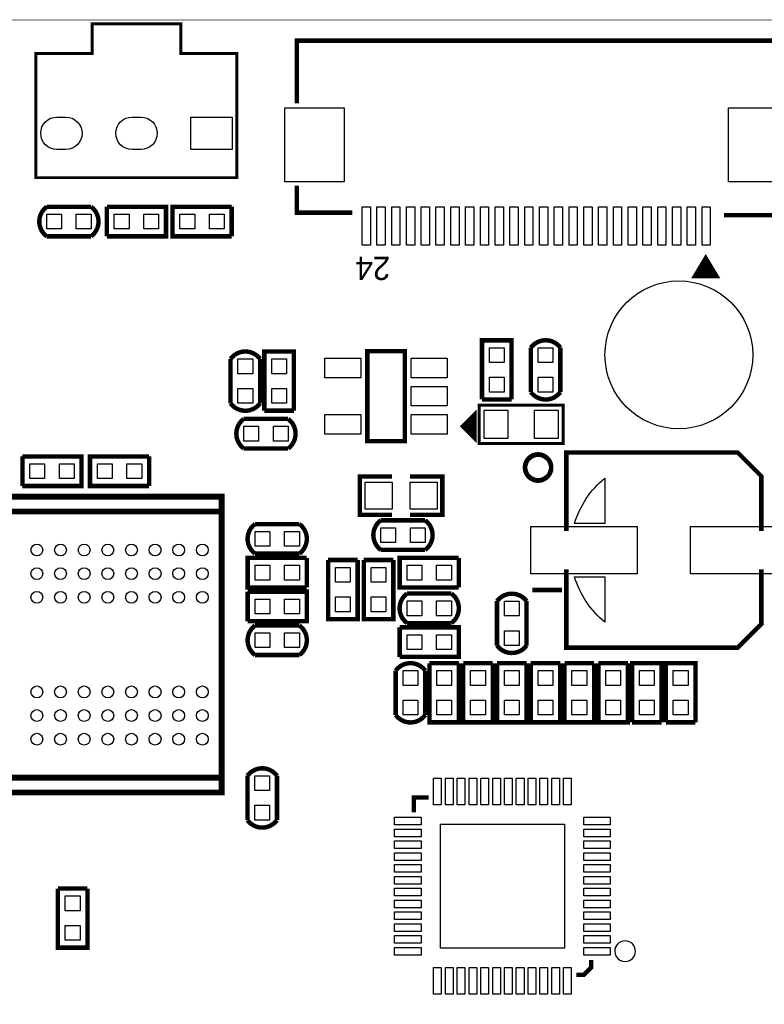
# Model space of a CAD drawing. Extents: x 357 to 4822, y 279 to 2756.
# Tile 7 of 8: x 2962 to 3954, y 1445 to 2756. Entities that reach past the tile are written whole.
import ezdxf

# ---------------------------------------------------------------- set-up
doc = ezdxf.new("R2010")
doc.units = 0
doc.header["$MEASUREMENT"] = 0
for name, color, linetype in [('BG_OUTLINE', 254, 'CONTINUOUS'), ('PG_SILKSCREEN_TOP', 30, 'CONTINUOUS'), ('PIN_TOP', 1, 'CONTINUOUS')]:
    doc.layers.add(name, color=color, linetype=linetype)

msp = doc.modelspace()

# ---------------------------------------------------------------- linework, layer by layer
at = {"layer": 'BG_OUTLINE'}
msp.add_lwpolyline([(472.441, 393.701, 0.787, 0.787, 0), (4566.929, 393.701, 0.787, 0.787, 0.414214), (4645.669, 472.441, 0.787, 0.787, 0), (4645.669, 2677.165, 0.787, 0.787, 0.414216), (4566.929, 2755.906, 0.787, 0.787, 0), (472.441, 2755.906, 0.787, 0.787, 0.414215), (393.701, 2677.165, 0.787, 0.787, 0), (393.701, 472.441, 0.787, 0.787, 0.414214), (472.441, 393.701, 0.787, 0.787, 0)], format="xyseb", dxfattribs=at)
at = {"layer": 'PG_SILKSCREEN_TOP'}
for points in [[(3251.358, 2545.945, 3.937, 3.937, 0), (2983.642, 2545.945, 3.937, 3.937, 0), (2983.642, 2711.299, 3.937, 3.937, 0), (3058.445, 2711.299, 3.937, 3.937, 0), (3058.445, 2750.669, 3.937, 3.937, 0), (3176.555, 2750.669, 3.937, 3.937, 0), (3176.555, 2711.299, 3.937, 3.937, 0), (3251.358, 2711.299, 3.937, 3.937, 0), (3251.358, 2545.945, 3.937, 3.937, 0)], [(3968.902, 2650, 6, 6, 0), (3968.902, 2728.402, 6, 6, 0), (3331.098, 2728.402, 6, 6, 0), (3331.098, 2645, 6, 6, 0)], [(3331.098, 2535.5, 6, 6, 0), (3331.098, 2499.299, 6, 6, 0), (3405, 2499.299, 6, 6, 0)], [(3900, 2496.098, 6, 6, 0), (3968.902, 2496.098, 6, 6, 0), (3968.902, 2520, 6, 6, 0)], [(2997.969, 2507.181, 5.909, 5.909, 0.5039), (2997.969, 2467.819, 5.909, 5.909, 0)], [(3057.031, 2507.181, 5.909, 5.909, 0), (2997.969, 2507.181, 5.909, 5.909, 0)], [(3057.031, 2507.181, 5.909, 5.909, -0.50494), (3057.031, 2467.819, 5.909, 5.909, 0)], [(3078.13, 2507.181, 5.909, 5.909, 0), (3078.13, 2467.819, 5.909, 5.909, 0)], [(3078.13, 2467.819, 5.909, 5.909, 0), (3156.87, 2467.819, 5.909, 5.909, 0), (3156.87, 2507.181, 5.909, 5.909, 0), (3078.13, 2507.181, 5.909, 5.909, 0)], [(3244.37, 2507.181, 5.909, 5.909, 0), (3165.63, 2507.181, 5.909, 5.909, 0), (3165.63, 2467.819, 5.909, 5.909, 0), (3244.37, 2467.819, 5.909, 5.909, 0)], [(3244.37, 2467.819, 5.909, 5.909, 0), (3244.37, 2507.181, 5.909, 5.909, 0)], [(2997.969, 2467.819, 5.909, 5.909, 0), (3057.031, 2467.819, 5.909, 5.909, 0)], [(3890.799, 2414.5, 5, 5, 0), (3860.799, 2414.5, 5, 5, 0), (3875.799, 2439.5, 5, 5, 0), (3890.799, 2414.5, 5, 5, 0), (3885.799, 2414.5, 5, 5, 0), (3885.799, 2418.5, 5, 5, 0), (3865.799, 2418.5, 5, 5, 0), (3867.799, 2422.5, 5, 5, 0), (3882.799, 2422.5, 5, 5, 0), (3880.799, 2425.5, 5, 5, 0), (3869.799, 2425.5, 5, 5, 0), (3875.799, 2434.5, 5, 5, 0), (3879.799, 2428.5, 5, 5, 0), (3874.799, 2428.5, 5, 5, 0)], [(3617.181, 2250.63, 5.909, 5.909, 0), (3617.181, 2329.37, 5.909, 5.909, 0), (3577.819, 2329.37, 5.909, 5.909, 0), (3577.819, 2250.63, 5.909, 5.909, 0)], [(3682.181, 2319.531, 5.909, 5.909, 0.503896), (3642.819, 2319.531, 5.909, 5.909, 0)], [(3642.819, 2319.531, 5.909, 5.909, 0), (3642.819, 2260.469, 5.909, 5.909, 0)], [(3682.181, 2260.469, 5.909, 5.909, 0), (3682.181, 2319.531, 5.909, 5.909, 0)], [(3242.819, 2304.531, 5.909, 5.909, -0.504948), (3282.181, 2304.531, 5.909, 5.909, 0)], [(3327.181, 2235.63, 5.909, 5.909, 0), (3327.181, 2314.37, 5.909, 5.909, 0), (3287.819, 2314.37, 5.909, 5.909, 0), (3287.819, 2235.63, 5.909, 5.909, 0)], [(3425, 2195, 6, 6, 0), (3425, 2315, 6, 6, 0), (3475, 2315, 6, 6, 0), (3475, 2195, 6, 6, 0), (3425, 2195, 6, 6, 0)], [(3242.819, 2304.531, 5.909, 5.909, 0), (3242.819, 2245.469, 5.909, 5.909, 0)], [(3282.181, 2245.469, 5.909, 5.909, 0), (3282.181, 2304.531, 5.909, 5.909, 0)], [(3682.181, 2260.469, 5.909, 5.909, -0.504944), (3642.819, 2260.469, 5.909, 5.909, 0)], [(3242.819, 2245.469, 5.909, 5.909, 0.503893), (3282.181, 2245.469, 5.909, 5.909, 0)], [(3573.898, 2243.091, 3.937, 3.937, 0), (3686.102, 2243.091, 3.937, 3.937, 0), (3686.102, 2191.909, 3.937, 3.937, 0), (3573.898, 2191.909, 3.937, 3.937, 0), (3573.898, 2243.091, 3.937, 3.937, 0)], [(3577.819, 2250.63, 5.909, 5.909, 0), (3617.181, 2250.63, 5.909, 5.909, 0)], [(3287.819, 2235.63, 5.909, 5.909, 0), (3327.181, 2235.63, 5.909, 5.909, 0)], [(3552.5, 2215, 6, 6, 0), (3567.5, 2200, 6, 6, 0), (3567.5, 2230, 6, 6, 0), (3552.5, 2215, 6, 6, 0), (3562.5, 2205, 6, 6, 0), (3562.5, 2225, 6, 6, 0), (3557.5, 2220, 6, 6, 0), (3557.5, 2210, 6, 6, 0)], [(3260.469, 2224.681, 5.909, 5.909, 0.503898), (3260.469, 2185.319, 5.909, 5.909, 0)], [(3319.531, 2224.681, 5.909, 5.909, 0), (3260.469, 2224.681, 5.909, 5.909, 0)], [(3319.531, 2224.681, 5.909, 5.909, -0.504941), (3319.531, 2185.319, 5.909, 5.909, 0)], [(2965.63, 2174.681, 5.909, 5.909, 0), (2965.63, 2135.319, 5.909, 5.909, 0)], [(2965.63, 2135.319, 5.909, 5.909, 0), (3044.37, 2135.319, 5.909, 5.909, 0), (3044.37, 2174.681, 5.909, 5.909, 0), (2965.63, 2174.681, 5.909, 5.909, 0)], [(3134.37, 2174.681, 5.909, 5.909, 0), (3055.63, 2174.681, 5.909, 5.909, 0), (3055.63, 2135.319, 5.909, 5.909, 0), (3134.37, 2135.319, 5.909, 5.909, 0)], [(3134.37, 2135.319, 5.909, 5.909, 0), (3134.37, 2174.681, 5.909, 5.909, 0)], [(3260.469, 2185.319, 5.909, 5.909, 0), (3319.531, 2185.319, 5.909, 5.909, 0)], [(3652.5, 2178, 5, 5, -0.414209), (3670.5, 2160, 5, 5, -0.414213), (3652.5, 2142, 5, 5, -0.414218), (3634.5, 2160, 5, 5, -0.414214), (3652.5, 2178, 5, 5, 0)], [(3690.079, 2075.591, 5.906, 5.906, 0), (3690.079, 2179.921, 5.906, 5.906, 0), (3918.425, 2179.921, 5.906, 5.906, 0), (3949.921, 2148.425, 5.906, 5.906, 0), (3949.921, 2075.591, 5.906, 5.906, 0)], [(3458, 2097, 5.909, 5.909, 0), (3415, 2097, 5.909, 5.909, 0), (3415, 2148, 5.909, 5.909, 0), (3458, 2148, 5.909, 5.909, 0)], [(3482, 2097, 5.909, 5.909, 0), (3525, 2097, 5.909, 5.909, 0), (3525, 2148, 5.909, 5.909, 0), (3482, 2148, 5.909, 5.909, 0)], [(2707.287, 2101.366, 7.874, 7.874, 0), (2707.287, 2121.201, 7.874, 7.874, 0), (3230.909, 2121.201, 7.874, 7.874, 0), (3230.909, 2101.366, 7.874, 7.874, 0)], [(2707.287, 1747.035, 7.874, 7.874, 0), (2707.287, 1727.201, 7.874, 7.874, 0), (3230.909, 1727.201, 7.874, 7.874, 0), (3230.909, 1747.035, 7.874, 7.874, 0), (2707.287, 1747.035, 7.874, 7.874, 0), (2707.287, 2101.366, 7.874, 7.874, 0), (3230.909, 2101.366, 7.874, 7.874, 0), (3230.909, 1747.035, 7.874, 7.874, 0)], [(3275.469, 2045.319, 5.909, 5.909, -0.504944), (3275.469, 2084.681, 5.909, 5.909, 0)], [(3334.532, 2084.681, 5.909, 5.909, 0), (3275.469, 2084.681, 5.909, 5.909, 0)], [(3334.532, 2045.319, 5.909, 5.909, 0.503876), (3334.532, 2084.681, 5.909, 5.909, 0)], [(3442.969, 2089.681, 5.909, 5.909, 0.503898), (3442.969, 2050.319, 5.909, 5.909, 0)], [(3502.031, 2089.681, 5.909, 5.909, 0), (3442.969, 2089.681, 5.909, 5.909, 0)], [(3502.031, 2089.681, 5.909, 5.909, -0.504941), (3502.031, 2050.319, 5.909, 5.909, 0)], [(3275.469, 2045.319, 5.909, 5.909, 0), (3334.532, 2045.319, 5.909, 5.909, 0)], [(3442.969, 2050.319, 5.909, 5.909, 0), (3502.031, 2050.319, 5.909, 5.909, 0)], [(3344.37, 2039.681, 5.909, 5.909, 0), (3265.63, 2039.681, 5.909, 5.909, 0), (3265.63, 2000.318, 5.909, 5.909, 0), (3344.37, 2000.318, 5.909, 5.909, 0)], [(3344.37, 2000.318, 5.909, 5.909, 0), (3344.37, 2039.681, 5.909, 5.909, 0)], [(3412.181, 2036.87, 5.909, 5.909, 0), (3372.819, 2036.87, 5.909, 5.909, 0)], [(3372.819, 2036.87, 5.909, 5.909, 0), (3372.819, 1958.13, 5.909, 5.909, 0), (3412.181, 1958.13, 5.909, 5.909, 0), (3412.181, 2036.87, 5.909, 5.909, 0)], [(3459.681, 2036.87, 5.909, 5.909, 0), (3420.319, 2036.87, 5.909, 5.909, 0)], [(3420.319, 2036.87, 5.909, 5.909, 0), (3420.319, 1958.13, 5.909, 5.909, 0), (3459.681, 1958.13, 5.909, 5.909, 0), (3459.681, 2036.87, 5.909, 5.909, 0)], [(3546.87, 2039.681, 5.909, 5.909, 0), (3468.13, 2039.681, 5.909, 5.909, 0), (3468.13, 2000.319, 5.909, 5.909, 0), (3546.87, 2000.319, 5.909, 5.909, 0)], [(3546.87, 2000.319, 5.909, 5.909, 0), (3546.87, 2039.681, 5.909, 5.909, 0)], [(3690.079, 2024.409, 5.906, 5.906, 0), (3690.079, 1920.079, 5.906, 5.906, 0), (3918.425, 1920.079, 5.906, 5.906, 0), (3949.921, 1951.575, 5.906, 5.906, 0), (3949.921, 2024.409, 5.906, 5.906, 0)], [(3265.63, 1994.681, 5.909, 5.909, 0), (3265.63, 1955.319, 5.909, 5.909, 0)], [(3265.63, 1955.319, 5.909, 5.909, 0), (3344.37, 1955.319, 5.909, 5.909, 0), (3344.37, 1994.681, 5.909, 5.909, 0), (3265.63, 1994.681, 5.909, 5.909, 0)], [(3477.969, 1952.819, 5.909, 5.909, -0.504941), (3477.969, 1992.181, 5.909, 5.909, 0)], [(3537.031, 1992.181, 5.909, 5.909, 0), (3477.969, 1992.181, 5.909, 5.909, 0)], [(3537.031, 1952.819, 5.909, 5.909, 0.503898), (3537.031, 1992.181, 5.909, 5.909, 0)], [(3637.181, 1982.031, 5.909, 5.909, 0.503884), (3597.819, 1982.031, 5.909, 5.909, 0)], [(3684.173, 1996.85, 5.906, 5.906, 0), (3644.803, 1996.85, 5.906, 5.906, 0)], [(3597.819, 1982.031, 5.909, 5.909, 0), (3597.819, 1922.969, 5.909, 5.909, 0)], [(3637.181, 1922.969, 5.909, 5.909, 0), (3637.181, 1982.031, 5.909, 5.909, 0)], [(3477.969, 1952.819, 5.909, 5.909, 0), (3537.031, 1952.819, 5.909, 5.909, 0)], [(3275.469, 1949.681, 5.909, 5.909, 0.503884), (3275.469, 1910.319, 5.909, 5.909, 0)], [(3334.532, 1949.681, 5.909, 5.909, 0), (3275.469, 1949.681, 5.909, 5.909, 0)], [(3334.532, 1949.681, 5.909, 5.909, -0.504935), (3334.532, 1910.319, 5.909, 5.909, 0)], [(3468.13, 1947.181, 5.909, 5.909, 0), (3468.13, 1907.819, 5.909, 5.909, 0)], [(3468.13, 1907.819, 5.909, 5.909, 0), (3546.87, 1907.819, 5.909, 5.909, 0), (3546.87, 1947.181, 5.909, 5.909, 0), (3468.13, 1947.181, 5.909, 5.909, 0)], [(3637.181, 1922.969, 5.909, 5.909, -0.504956), (3597.819, 1922.969, 5.909, 5.909, 0)], [(3275.469, 1910.319, 5.909, 5.909, 0), (3334.532, 1910.319, 5.909, 5.909, 0)], [(3462.819, 1889.531, 5.909, 5.909, -0.504956), (3502.181, 1889.531, 5.909, 5.909, 0)], [(3547.181, 1899.37, 5.909, 5.909, 0), (3507.819, 1899.37, 5.909, 5.909, 0)], [(3507.819, 1899.37, 5.909, 5.909, 0), (3507.819, 1820.63, 5.909, 5.909, 0), (3547.181, 1820.63, 5.909, 5.909, 0), (3547.181, 1899.37, 5.909, 5.909, 0)], [(3592.181, 1899.37, 5.909, 5.909, 0), (3552.819, 1899.37, 5.909, 5.909, 0)], [(3552.819, 1899.37, 5.909, 5.909, 0), (3552.819, 1820.63, 5.909, 5.909, 0), (3592.181, 1820.63, 5.909, 5.909, 0), (3592.181, 1899.37, 5.909, 5.909, 0)], [(3637.181, 1899.37, 5.909, 5.909, 0), (3597.819, 1899.37, 5.909, 5.909, 0)], [(3597.819, 1899.37, 5.909, 5.909, 0), (3597.819, 1820.63, 5.909, 5.909, 0), (3637.181, 1820.63, 5.909, 5.909, 0), (3637.181, 1899.37, 5.909, 5.909, 0)], [(3682.181, 1899.37, 5.909, 5.909, 0), (3642.819, 1899.37, 5.909, 5.909, 0)], [(3642.819, 1899.37, 5.909, 5.909, 0), (3642.819, 1820.63, 5.909, 5.909, 0), (3682.181, 1820.63, 5.909, 5.909, 0), (3682.181, 1899.37, 5.909, 5.909, 0)], [(3727.181, 1899.37, 5.909, 5.909, 0), (3687.819, 1899.37, 5.909, 5.909, 0)], [(3687.819, 1899.37, 5.909, 5.909, 0), (3687.819, 1820.63, 5.909, 5.909, 0), (3727.181, 1820.63, 5.909, 5.909, 0), (3727.181, 1899.37, 5.909, 5.909, 0)], [(3772.181, 1899.37, 5.909, 5.909, 0), (3732.819, 1899.37, 5.909, 5.909, 0)], [(3732.819, 1899.37, 5.909, 5.909, 0), (3732.819, 1820.63, 5.909, 5.909, 0), (3772.181, 1820.63, 5.909, 5.909, 0), (3772.181, 1899.37, 5.909, 5.909, 0)], [(3817.181, 1820.63, 5.909, 5.909, 0), (3817.181, 1899.37, 5.909, 5.909, 0), (3777.819, 1899.37, 5.909, 5.909, 0), (3777.819, 1820.63, 5.909, 5.909, 0)], [(3862.181, 1820.63, 5.909, 5.909, 0), (3862.181, 1899.37, 5.909, 5.909, 0), (3822.819, 1899.37, 5.909, 5.909, 0), (3822.819, 1820.63, 5.909, 5.909, 0)], [(3462.819, 1889.531, 5.909, 5.909, 0), (3462.819, 1830.469, 5.909, 5.909, 0)], [(3502.181, 1830.469, 5.909, 5.909, 0), (3502.181, 1889.531, 5.909, 5.909, 0)], [(3462.819, 1830.469, 5.909, 5.909, 0.503884), (3502.181, 1830.469, 5.909, 5.909, 0)], [(3777.819, 1820.63, 5.909, 5.909, 0), (3817.181, 1820.63, 5.909, 5.909, 0)], [(3822.819, 1820.63, 5.909, 5.909, 0), (3862.181, 1820.63, 5.909, 5.909, 0)], [(3304.681, 1749.531, 5.909, 5.909, 0.503884), (3265.319, 1749.531, 5.909, 5.909, 0)], [(3265.319, 1749.531, 5.909, 5.909, 0), (3265.319, 1690.468, 5.909, 5.909, 0)], [(3304.681, 1690.468, 5.909, 5.909, 0), (3304.681, 1749.531, 5.909, 5.909, 0)], [(3486.89, 1700.925, 5.906, 5.906, 0), (3486.89, 1720.61, 5.906, 5.906, 0), (3506.575, 1720.61, 5.906, 5.906, 0)], [(3304.681, 1690.468, 5.909, 5.909, -0.504935), (3265.319, 1690.468, 5.909, 5.909, 0)], [(3052.181, 1599.37, 5.909, 5.909, 0), (3012.819, 1599.37, 5.909, 5.909, 0)], [(3012.819, 1599.37, 5.909, 5.909, 0), (3012.819, 1520.63, 5.909, 5.909, 0), (3052.181, 1520.63, 5.909, 5.909, 0), (3052.181, 1599.37, 5.909, 5.909, 0)], [(3703.425, 1484.39, 5.906, 5.906, 0), (3713.268, 1484.39, 5.906, 5.906, 0), (3723.11, 1494.232, 5.906, 5.906, 0), (3723.11, 1504.075, 5.906, 5.906, 0)]]:
    msp.add_lwpolyline(points, format="xyseb", dxfattribs=at)
msp.add_lwpolyline([(3555, 2215), (3565, 2205), (3565, 2225)], close=True, dxfattribs=at)
for points in [[(3741.26, 2145.811), (3741.26, 2085.433), (3701.154, 2085.433, -0.149381)], [(3741.26, 2014.567), (3741.26, 1954.169, -0.149416), (3701.138, 2014.567)], [(3782.189, 1515.886, 1), (3754.5825, 1515.8849, 1)]]:
    msp.add_lwpolyline(points, format="xyb", close=True, dxfattribs=at)
at = {"layer": 'PIN_TOP'}
for points in [[(3394.0515, 2540.598), (3315.3505, 2540.598), (3315.3505, 2639), (3394.0515, 2639)], [(3984.6495, 2540.598), (3905.9485, 2540.598), (3905.9485, 2639), (3984.6495, 2639)], [(3245.059, 2626.6535), (3245.059, 2583.3465), (3189.941, 2583.3465), (3189.941, 2626.6535)], [(3429.098, 2507.098), (3429.098, 2456.098), (3418.098, 2456.098), (3418.098, 2507.098)], [(3448.799, 2507.098), (3448.799, 2456.098), (3437.799, 2456.098), (3437.799, 2507.098)], [(3468.5, 2507.098), (3468.5, 2456.098), (3457.5, 2456.098), (3457.5, 2507.098)], [(3488.201, 2507.098), (3488.201, 2456.098), (3477.201, 2456.098), (3477.201, 2507.098)], [(3507.902, 2507.098), (3507.902, 2456.098), (3496.902, 2456.098), (3496.902, 2507.098)], [(3527.5, 2507.098), (3527.5, 2456.098), (3516.5, 2456.098), (3516.5, 2507.098)], [(3547.201, 2507.098), (3547.201, 2456.098), (3536.201, 2456.098), (3536.201, 2507.098)], [(3566.902, 2507.098), (3566.902, 2456.098), (3555.902, 2456.098), (3555.902, 2507.098)], [(3586.598, 2507.098), (3586.598, 2456.098), (3575.598, 2456.098), (3575.598, 2507.098)], [(3606.299, 2507.098), (3606.299, 2456.098), (3595.299, 2456.098), (3595.299, 2507.098)], [(3626, 2507.098), (3626, 2456.098), (3615, 2456.098), (3615, 2507.098)], [(3645.701, 2507.098), (3645.701, 2456.098), (3634.701, 2456.098), (3634.701, 2507.098)], [(3665.299, 2507.098), (3665.299, 2456.098), (3654.299, 2456.098), (3654.299, 2507.098)], [(3685, 2507.098), (3685, 2456.098), (3674, 2456.098), (3674, 2507.098)], [(3704.701, 2507.098), (3704.701, 2456.098), (3693.701, 2456.098), (3693.701, 2507.098)], [(3724.402, 2507.098), (3724.402, 2456.098), (3713.402, 2456.098), (3713.402, 2507.098)], [(3744.098, 2507.098), (3744.098, 2456.098), (3733.098, 2456.098), (3733.098, 2507.098)], [(3763.799, 2507.098), (3763.799, 2456.098), (3752.799, 2456.098), (3752.799, 2507.098)], [(3783.5, 2507.098), (3783.5, 2456.098), (3772.5, 2456.098), (3772.5, 2507.098)], [(3803.098, 2507.098), (3803.098, 2456.098), (3792.098, 2456.098), (3792.098, 2507.098)], [(3822.799, 2507.098), (3822.799, 2456.098), (3811.799, 2456.098), (3811.799, 2507.098)], [(3842.5, 2507.098), (3842.5, 2456.098), (3831.5, 2456.098), (3831.5, 2507.098)], [(3862.201, 2507.098), (3862.201, 2456.098), (3851.201, 2456.098), (3851.201, 2507.098)], [(3881.902, 2507.098), (3881.902, 2456.098), (3870.902, 2456.098), (3870.902, 2507.098)], [(2997.976, 2477.657), (2997.976, 2497.342), (3017.661, 2497.342), (3017.661, 2477.657)], [(3037.338, 2477.657), (3037.338, 2497.342), (3057.023, 2497.342), (3057.023, 2477.657)], [(3087.976, 2477.657), (3087.976, 2497.342), (3107.661, 2497.342), (3107.661, 2477.657)], [(3127.338, 2477.657), (3127.338, 2497.342), (3147.023, 2497.342), (3147.023, 2477.657)], [(3195.1615, 2497.3425), (3195.1615, 2477.6575), (3175.4765, 2477.6575), (3175.4765, 2497.3425)], [(3234.5235, 2497.3425), (3234.5235, 2477.6575), (3214.8385, 2477.6575), (3214.8385, 2497.3425)], [(3607.3425, 2299.8385), (3587.6575, 2299.8385), (3587.6575, 2319.5235), (3607.3425, 2319.5235)], [(3652.6575, 2319.5235), (3672.3425, 2319.5235), (3672.3425, 2299.8385), (3652.6575, 2299.8385)], [(3272.3425, 2284.8385), (3252.6575, 2284.8385), (3252.6575, 2304.5235), (3272.3425, 2304.5235)], [(3317.3425, 2284.8385), (3297.6575, 2284.8385), (3297.6575, 2304.5235), (3317.3425, 2304.5235)], [(3416.5, 2279.402), (3368.5, 2279.402), (3368.5, 2305.402), (3416.5, 2305.402)], [(3531.5, 2279.402), (3483.5, 2279.402), (3483.5, 2305.402), (3531.5, 2305.402)], [(3607.3425, 2260.4765), (3587.6575, 2260.4765), (3587.6575, 2280.1615), (3607.3425, 2280.1615)], [(3652.6575, 2280.1615), (3672.3425, 2280.1615), (3672.3425, 2260.4765), (3652.6575, 2260.4765)], [(3272.3425, 2245.4765), (3252.6575, 2245.4765), (3252.6575, 2265.1615), (3272.3425, 2265.1615)], [(3317.3425, 2245.4765), (3297.6575, 2245.4765), (3297.6575, 2265.1615), (3317.3425, 2265.1615)], [(3531.5, 2242), (3483.5, 2242), (3483.5, 2268), (3531.5, 2268)], [(3416.5, 2204.598), (3368.5, 2204.598), (3368.5, 2230.598), (3416.5, 2230.598)], [(3531.5, 2204.598), (3483.5, 2204.598), (3483.5, 2230.598), (3531.5, 2230.598)], [(3580.787, 2198.799), (3580.787, 2236.201), (3612.283, 2236.201), (3612.283, 2198.799)], [(3647.717, 2198.799), (3647.717, 2236.201), (3679.213, 2236.201), (3679.213, 2198.799)], [(3260.476, 2195.157), (3260.476, 2214.842), (3280.161, 2214.842), (3280.161, 2195.157)], [(3299.838, 2195.157), (3299.838, 2214.842), (3319.523, 2214.842), (3319.523, 2195.157)], [(2975.476, 2145.157), (2975.476, 2164.842), (2995.161, 2164.842), (2995.161, 2145.157)], [(3014.838, 2145.157), (3014.838, 2164.842), (3034.523, 2164.842), (3034.523, 2145.157)], [(3085.1615, 2164.8425), (3085.1615, 2145.1575), (3065.4765, 2145.1575), (3065.4765, 2164.8425)], [(3124.5235, 2164.8425), (3124.5235, 2145.1575), (3104.8385, 2145.1575), (3104.8385, 2164.8425)], [(3422, 2140.5), (3458, 2140.5), (3458, 2104.5), (3422, 2104.5)], [(3482, 2140.5), (3518, 2140.5), (3518, 2104.5), (3482, 2104.5)], [(3295.1615, 2074.8425), (3295.1615, 2055.1575), (3275.4765, 2055.1575), (3275.4765, 2074.8425)], [(3334.5235, 2074.8425), (3334.5235, 2055.1575), (3314.8385, 2055.1575), (3314.8385, 2074.8425)], [(3442.976, 2060.157), (3442.976, 2079.842), (3462.661, 2079.842), (3462.661, 2060.157)], [(3482.338, 2060.157), (3482.338, 2079.842), (3502.023, 2079.842), (3502.023, 2060.157)], [(3784.567, 2081.496), (3784.567, 2018.504), (3642.835, 2018.504), (3642.835, 2081.496)], [(3997.165, 2081.496), (3997.165, 2018.504), (3855.433, 2018.504), (3855.433, 2081.496)], [(3295.1615, 2029.8425), (3295.1615, 2010.1575), (3275.4765, 2010.1575), (3275.4765, 2029.8425)], [(3334.5235, 2029.8425), (3334.5235, 2010.1575), (3314.8385, 2010.1575), (3314.8385, 2029.8425)], [(3382.6575, 2027.0235), (3402.3425, 2027.0235), (3402.3425, 2007.3385), (3382.6575, 2007.3385)], [(3430.1575, 2027.0235), (3449.8425, 2027.0235), (3449.8425, 2007.3385), (3430.1575, 2007.3385)], [(3497.6615, 2029.8425), (3497.6615, 2010.1575), (3477.9765, 2010.1575), (3477.9765, 2029.8425)], [(3537.0235, 2029.8425), (3537.0235, 2010.1575), (3517.3385, 2010.1575), (3517.3385, 2029.8425)], [(3275.476, 1965.157), (3275.476, 1984.842), (3295.161, 1984.842), (3295.161, 1965.157)], [(3314.838, 1965.157), (3314.838, 1984.842), (3334.523, 1984.842), (3334.523, 1965.157)], [(3382.6575, 1987.6615), (3402.3425, 1987.6615), (3402.3425, 1967.9765), (3382.6575, 1967.9765)], [(3430.1575, 1987.6615), (3449.8425, 1987.6615), (3449.8425, 1967.9765), (3430.1575, 1967.9765)], [(3497.6615, 1982.3425), (3497.6615, 1962.6575), (3477.9765, 1962.6575), (3477.9765, 1982.3425)], [(3537.0235, 1982.3425), (3537.0235, 1962.6575), (3517.3385, 1962.6575), (3517.3385, 1982.3425)], [(3607.6575, 1982.0235), (3627.3425, 1982.0235), (3627.3425, 1962.3385), (3607.6575, 1962.3385)], [(3607.6575, 1942.6615), (3627.3425, 1942.6615), (3627.3425, 1922.9765), (3607.6575, 1922.9765)], [(3275.476, 1920.157), (3275.476, 1939.842), (3295.161, 1939.842), (3295.161, 1920.157)], [(3314.838, 1920.157), (3314.838, 1939.842), (3334.523, 1939.842), (3334.523, 1920.157)], [(3477.976, 1917.657), (3477.976, 1937.342), (3497.661, 1937.342), (3497.661, 1917.657)], [(3517.338, 1917.657), (3517.338, 1937.342), (3537.023, 1937.342), (3537.023, 1917.657)], [(3492.3425, 1869.8385), (3472.6575, 1869.8385), (3472.6575, 1889.5235), (3492.3425, 1889.5235)], [(3517.6575, 1889.5235), (3537.3425, 1889.5235), (3537.3425, 1869.8385), (3517.6575, 1869.8385)], [(3562.6575, 1889.5235), (3582.3425, 1889.5235), (3582.3425, 1869.8385), (3562.6575, 1869.8385)], [(3607.6575, 1889.5235), (3627.3425, 1889.5235), (3627.3425, 1869.8385), (3607.6575, 1869.8385)], [(3652.6575, 1889.5235), (3672.3425, 1889.5235), (3672.3425, 1869.8385), (3652.6575, 1869.8385)], [(3697.6575, 1889.5235), (3717.3425, 1889.5235), (3717.3425, 1869.8385), (3697.6575, 1869.8385)], [(3742.6575, 1889.5235), (3762.3425, 1889.5235), (3762.3425, 1869.8385), (3742.6575, 1869.8385)], [(3807.3425, 1869.8385), (3787.6575, 1869.8385), (3787.6575, 1889.5235), (3807.3425, 1889.5235)], [(3852.3425, 1869.8385), (3832.6575, 1869.8385), (3832.6575, 1889.5235), (3852.3425, 1889.5235)], [(3492.3425, 1830.4765), (3472.6575, 1830.4765), (3472.6575, 1850.1615), (3492.3425, 1850.1615)], [(3517.6575, 1850.1615), (3537.3425, 1850.1615), (3537.3425, 1830.4765), (3517.6575, 1830.4765)], [(3562.6575, 1850.1615), (3582.3425, 1850.1615), (3582.3425, 1830.4765), (3562.6575, 1830.4765)], [(3607.6575, 1850.1615), (3627.3425, 1850.1615), (3627.3425, 1830.4765), (3607.6575, 1830.4765)], [(3652.6575, 1850.1615), (3672.3425, 1850.1615), (3672.3425, 1830.4765), (3652.6575, 1830.4765)], [(3697.6575, 1850.1615), (3717.3425, 1850.1615), (3717.3425, 1830.4765), (3697.6575, 1830.4765)], [(3742.6575, 1850.1615), (3762.3425, 1850.1615), (3762.3425, 1830.4765), (3742.6575, 1830.4765)], [(3807.3425, 1830.4765), (3787.6575, 1830.4765), (3787.6575, 1850.1615), (3807.3425, 1850.1615)], [(3852.3425, 1830.4765), (3832.6575, 1830.4765), (3832.6575, 1850.1615), (3852.3425, 1850.1615)], [(3275.1575, 1749.5235), (3294.8425, 1749.5235), (3294.8425, 1729.8385), (3275.1575, 1729.8385)], [(3523.504, 1746.2005), (3523.504, 1710.7675), (3513.268, 1710.7675), (3513.268, 1746.2005)], [(3539.252, 1746.2005), (3539.252, 1710.7675), (3529.016, 1710.7675), (3529.016, 1746.2005)], [(3555, 1746.2005), (3555, 1710.7675), (3544.764, 1710.7675), (3544.764, 1746.2005)], [(3570.748, 1746.2005), (3570.748, 1710.7675), (3560.512, 1710.7675), (3560.512, 1746.2005)], [(3586.496, 1746.2005), (3586.496, 1710.7675), (3576.26, 1710.7675), (3576.26, 1746.2005)], [(3602.244, 1746.2005), (3602.244, 1710.7675), (3592.008, 1710.7675), (3592.008, 1746.2005)], [(3617.992, 1746.2005), (3617.992, 1710.7675), (3607.756, 1710.7675), (3607.756, 1746.2005)], [(3633.74, 1746.2005), (3633.74, 1710.7675), (3623.504, 1710.7675), (3623.504, 1746.2005)], [(3649.488, 1746.2005), (3649.488, 1710.7675), (3639.252, 1710.7675), (3639.252, 1746.2005)], [(3665.236, 1746.2005), (3665.236, 1710.7675), (3655, 1710.7675), (3655, 1746.2005)], [(3680.984, 1746.2005), (3680.984, 1710.7675), (3670.748, 1710.7675), (3670.748, 1746.2005)], [(3696.732, 1746.2005), (3696.732, 1710.7675), (3686.496, 1710.7675), (3686.496, 1746.2005)], [(3275.1575, 1710.1615), (3294.8425, 1710.1615), (3294.8425, 1690.4765), (3275.1575, 1690.4765)], [(3461.2995, 1694.232), (3496.7325, 1694.232), (3496.7325, 1683.996), (3461.2995, 1683.996)], [(3748.7005, 1683.996), (3713.2675, 1683.996), (3713.2675, 1694.232), (3748.7005, 1694.232)], [(3461.2995, 1678.484), (3496.7325, 1678.484), (3496.7325, 1668.248), (3461.2995, 1668.248)], [(3687.677, 1519.823), (3522.323, 1519.823), (3522.323, 1685.177), (3687.677, 1685.177)], [(3748.7005, 1668.248), (3713.2675, 1668.248), (3713.2675, 1678.484), (3748.7005, 1678.484)], [(3461.2995, 1662.736), (3496.7325, 1662.736), (3496.7325, 1652.5), (3461.2995, 1652.5)], [(3748.7005, 1652.5), (3713.2675, 1652.5), (3713.2675, 1662.736), (3748.7005, 1662.736)], [(3461.2995, 1646.988), (3496.7325, 1646.988), (3496.7325, 1636.752), (3461.2995, 1636.752)], [(3748.7005, 1636.752), (3713.2675, 1636.752), (3713.2675, 1646.988), (3748.7005, 1646.988)], [(3461.2995, 1631.24), (3496.7325, 1631.24), (3496.7325, 1621.004), (3461.2995, 1621.004)], [(3748.7005, 1621.004), (3713.2675, 1621.004), (3713.2675, 1631.24), (3748.7005, 1631.24)], [(3461.2995, 1615.492), (3496.7325, 1615.492), (3496.7325, 1605.256), (3461.2995, 1605.256)], [(3748.7005, 1605.256), (3713.2675, 1605.256), (3713.2675, 1615.492), (3748.7005, 1615.492)], [(3461.2995, 1599.744), (3496.7325, 1599.744), (3496.7325, 1589.508), (3461.2995, 1589.508)], [(3748.7005, 1589.508), (3713.2675, 1589.508), (3713.2675, 1599.744), (3748.7005, 1599.744)], [(3022.6575, 1589.5235), (3042.3425, 1589.5235), (3042.3425, 1569.8385), (3022.6575, 1569.8385)], [(3461.2995, 1583.996), (3496.7325, 1583.996), (3496.7325, 1573.76), (3461.2995, 1573.76)], [(3748.7005, 1573.76), (3713.2675, 1573.76), (3713.2675, 1583.996), (3748.7005, 1583.996)], [(3461.2995, 1568.248), (3496.7325, 1568.248), (3496.7325, 1558.012), (3461.2995, 1558.012)], [(3748.7005, 1558.012), (3713.2675, 1558.012), (3713.2675, 1568.248), (3748.7005, 1568.248)], [(3022.6575, 1550.1615), (3042.3425, 1550.1615), (3042.3425, 1530.4765), (3022.6575, 1530.4765)], [(3461.2995, 1552.5), (3496.7325, 1552.5), (3496.7325, 1542.264), (3461.2995, 1542.264)], [(3748.7005, 1542.264), (3713.2675, 1542.264), (3713.2675, 1552.5), (3748.7005, 1552.5)], [(3461.2995, 1536.752), (3496.7325, 1536.752), (3496.7325, 1526.516), (3461.2995, 1526.516)], [(3748.7005, 1526.516), (3713.2675, 1526.516), (3713.2675, 1536.752), (3748.7005, 1536.752)], [(3461.2995, 1521.004), (3496.7325, 1521.004), (3496.7325, 1510.768), (3461.2995, 1510.768)], [(3748.7005, 1510.768), (3713.2675, 1510.768), (3713.2675, 1521.004), (3748.7005, 1521.004)], [(3513.268, 1458.799), (3513.268, 1494.232), (3523.504, 1494.232), (3523.504, 1458.799)], [(3529.016, 1458.799), (3529.016, 1494.232), (3539.252, 1494.232), (3539.252, 1458.799)], [(3544.764, 1458.799), (3544.764, 1494.232), (3555, 1494.232), (3555, 1458.799)], [(3560.512, 1458.799), (3560.512, 1494.232), (3570.748, 1494.232), (3570.748, 1458.799)], [(3576.26, 1458.799), (3576.26, 1494.232), (3586.496, 1494.232), (3586.496, 1458.799)], [(3592.008, 1458.799), (3592.008, 1494.232), (3602.244, 1494.232), (3602.244, 1458.799)], [(3607.756, 1458.799), (3607.756, 1494.232), (3617.992, 1494.232), (3617.992, 1458.799)], [(3623.504, 1458.799), (3623.504, 1494.232), (3633.74, 1494.232), (3633.74, 1458.799)], [(3639.252, 1458.799), (3639.252, 1494.232), (3649.488, 1494.232), (3649.488, 1458.799)], [(3655, 1458.799), (3655, 1494.232), (3665.236, 1494.232), (3665.236, 1458.799)], [(3670.748, 1458.799), (3670.748, 1494.232), (3680.984, 1494.232), (3680.984, 1458.799)], [(3686.496, 1458.799), (3686.496, 1494.232), (3696.732, 1494.232), (3696.732, 1458.799)]]:
    msp.add_lwpolyline(points, close=True, dxfattribs=at)
for points in [[(3011.5945, 2626.6535), (3023.4055, 2626.6535, -1), (3023.4055, 2583.3465), (3011.5945, 2583.3465, -1)], [(3111.5945, 2626.6535), (3123.4055, 2626.6535, -1), (3123.4055, 2583.3465), (3111.5945, 2583.3465, -1)]]:
    msp.add_lwpolyline(points, format="xyb", close=True, dxfattribs=at)
for centre, radius in [((3840, 2310), 98.425), ((3652.5, 2160), 15), ((2984.846, 2050.185), 7.874), ((3016.342, 2050.185), 7.874), ((3047.838, 2050.185), 7.874), ((3079.334, 2050.185), 7.874), ((3110.83, 2050.185), 7.874), ((3142.326, 2050.185), 7.874), ((3173.822, 2050.185), 7.874), ((3205.318, 2050.185), 7.874), ((2984.846, 2018.689), 7.874), ((3016.342, 2018.689), 7.874), ((3047.838, 2018.689), 7.874), ((3079.334, 2018.689), 7.874), ((3110.83, 2018.689), 7.874), ((3142.326, 2018.689), 7.874), ((3173.822, 2018.689), 7.874), ((3205.318, 2018.689), 7.874), ((2984.846, 1987.193), 7.874), ((3016.342, 1987.193), 7.874), ((3047.838, 1987.193), 7.874), ((3079.334, 1987.193), 7.874), ((3110.83, 1987.193), 7.874), ((3142.326, 1987.193), 7.874), ((3173.822, 1987.193), 7.874), ((3205.318, 1987.193), 7.874), ((2984.846, 1861.209), 7.874), ((3016.342, 1861.209), 7.874), ((3047.838, 1861.209), 7.874), ((3079.334, 1861.209), 7.874), ((3110.83, 1861.209), 7.874), ((3142.326, 1861.209), 7.874), ((3173.822, 1861.209), 7.874), ((3205.318, 1861.209), 7.874), ((2984.846, 1829.713), 7.874), ((3016.342, 1829.713), 7.874), ((3047.838, 1829.713), 7.874), ((3079.334, 1829.713), 7.874), ((3110.83, 1829.713), 7.874), ((3142.326, 1829.713), 7.874), ((3173.822, 1829.713), 7.874), ((3205.318, 1829.713), 7.874), ((2984.846, 1798.217), 7.874), ((3016.342, 1798.217), 7.874), ((3047.838, 1798.217), 7.874), ((3079.334, 1798.217), 7.874), ((3110.83, 1798.217), 7.874), ((3142.326, 1798.217), 7.874), ((3173.822, 1798.217), 7.874), ((3205.318, 1798.217), 7.874)]:
    msp.add_circle(centre, radius, dxfattribs=at)

# ---------------------------------------------------------------- texts
at = {"layer": 'PG_SILKSCREEN_TOP'}
msp.add_text('24', height=31, rotation=180, dxfattribs=at).set_placement((3455.5, 2440.701))

doc.saveas('drawing.dxf')
